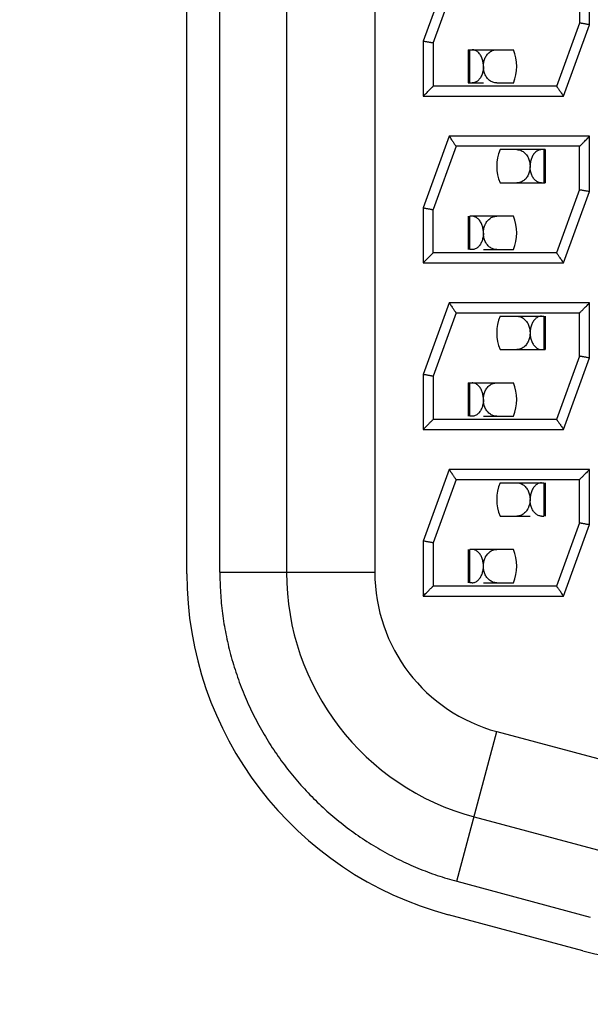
# Model space of a CAD drawing. Header units: inches. Extents: x 0 to 34, y 0 to 22.
# Tile 34 of 54: x 15.706 to 16.049, y 11.712 to 12.303. Entities that reach past the tile are written whole.
import ezdxf

# ---------------------------------------------------------------- set-up
doc = ezdxf.new("R2010")
doc.units = ezdxf.units.IN
doc.header["$LTSCALE"] = 1.87
doc.header["$MEASUREMENT"] = 0
doc.layers.get('0').update_dxf_attribs({"linetype": 'CONTINUOUS'})
doc.layers.add('DIMENSIONS', color=7, linetype='CONTINUOUS')
doc.styles.get("Standard").update_dxf_attribs({"font": 'txt', "width": 0.8})
doc.dimstyles.new('DIMSTYLE_1', dxfattribs={"dimtxt": 0.125, "dimasz": 0.18, "dimexe": 0.18, "dimexo": 0.0625, "dimgap": 0.09, "dimtad": 0, "dimtih": 1, "dimtoh": 1, "dimdec": 3, "dimlfac": 0.5, "dimzin": 4, "dimdsep": 46, "dimtxsty": 'STANDARD', "dimblk": '_FILLED', "dimblk1": '_FILLED', "dimblk2": '_FILLED', "dimcen": 0.09, "dimadec": 0, "dimazin": 0, "dimtp": 0.01, "dimtm": 0.01, "dimtfac": 1, "dimtdec": 3, "dimtofl": 0, "dimtmove": 0, "dimatfit": 3, "dimldrblk": '_FILLED', "dimfxl": 1, "dimtolj": 1, "dimtzin": 4, "dimarcsym": 0})

# ---------------------------------------------------------------- blocks, each defined once
blk = doc.blocks.new('*D5')
at = {"layer": 'DIMENSIONS', "color": 2, "linetype": 'CONTINUOUS'}
blk.add_line((15.87662, 9.5193), (14.58582, 9.5193), dxfattribs=at)
at = {"layer": 'DIMENSIONS', "color": 2, "linetype": 'CONTINUOUS', "width": 0.8}
for s, p in [('[', (13.82332, 9.4568)), (']', (14.42332, 9.4568)), ('2.963', (13.19832, 9.4568)), ('75.26', (13.92332, 9.4568))]:
    blk.add_text(s, height=0.125, dxfattribs=at).set_placement(p)
blk = doc.blocks.new('_FILLED')
at = {"color": 0, "linetype": 'BYBLOCK'}
blk.add_solid([(0, 0), (-1, 0.1736), (-1, -0.1736)], dxfattribs=at)
blk = doc.blocks.new('*D8')
at = {"layer": 'DIMENSIONS', "color": 2, "linetype": 'CONTINUOUS'}
blk.add_line((16.06362, 7.0193), (14.58582, 7.0193), dxfattribs=at)
at = {"layer": 'DIMENSIONS', "color": 2, "linetype": 'CONTINUOUS', "width": 0.8}
for s, p in [('[', (13.72332, 6.9568)), (']', (14.42332, 6.9568)), ('4.213', (13.09832, 6.9568)), ('107.01', (13.82332, 6.9568))]:
    blk.add_text(s, height=0.125, dxfattribs=at).set_placement(p)

msp = doc.modelspace()

# ---------------------------------------------------------------- linework, layer by layer
at = {"color": 7, "linetype": 'CONTINUOUS'}
for p, q in [((15.80662, 11.97075), (15.80662, 12.86785)), ((15.82649, 11.97158), (15.82649, 12.86902)), ((15.86649, 12.86902), (15.86649, 11.97158)), ((15.91949, 12.86902), (15.91949, 11.97158)), ((15.96412, 12.3333), (15.94849, 12.29036)), ((16.04849, 12.30024), (16.04849, 12.3333)), ((15.95449, 12.28929), (15.96833, 12.32732)), ((16.04249, 12.3273), (16.04249, 12.3013)), ((16.04249, 12.3013), (16.02866, 12.26328)), ((16.03286, 12.2573), (16.04849, 12.30024)), ((16.04251, 12.3013), (16.04249, 12.3013)), ((15.94849, 12.29036), (15.94849, 12.2573)), ((15.95449, 12.2893), (15.95447, 12.2893)), ((15.95449, 12.2893), (15.95449, 12.2633)), ((15.97564, 12.2853), (15.97564, 12.2653)), ((15.97564, 12.2853), (16.00272, 12.2853)), ((15.97651, 12.2653), (15.97651, 12.2853)), ((15.97564, 12.2653), (15.98472, 12.2653)), ((15.9927, 12.2653), (16.00268, 12.2653)), ((16.02866, 12.2633), (15.95449, 12.2633)), ((16.02866, 12.2633), (16.02867, 12.26328)), ((15.94849, 12.2573), (16.03286, 12.2573)), ((15.96412, 12.2333), (15.94849, 12.19036)), ((16.04849, 12.2333), (15.96412, 12.2333)), ((16.04849, 12.20024), (16.04849, 12.2333)), ((15.96832, 12.2273), (15.95449, 12.1893)), ((15.96831, 12.22731), (15.96832, 12.2273)), ((16.04249, 12.2273), (15.96832, 12.2273)), ((16.0218, 12.2253), (15.99472, 12.2253)), ((16.02092, 12.2253), (16.02092, 12.2053)), ((16.0218, 12.2253), (16.0218, 12.2053)), ((16.04249, 12.2013), (16.04249, 12.2273)), ((15.99472, 12.2053), (16.0218, 12.2053)), ((16.04249, 12.2013), (16.02866, 12.16328)), ((16.03286, 12.1573), (16.04849, 12.20024)), ((16.04249, 12.2013), (16.04251, 12.2013)), ((15.94849, 12.19036), (15.94849, 12.1573)), ((15.95447, 12.1893), (15.95449, 12.1893)), ((15.95449, 12.1633), (15.95449, 12.1893)), ((15.97564, 12.1853), (15.97564, 12.1653)), ((15.97651, 12.1653), (15.97651, 12.1853)), ((16.00272, 12.1853), (15.97651, 12.1853)), ((15.97787, 12.1653), (15.97651, 12.1653)), ((15.98472, 12.1653), (16.00268, 12.1653)), ((16.02866, 12.1633), (15.95449, 12.1633)), ((16.02867, 12.16328), (16.02866, 12.1633)), ((15.94849, 12.1573), (16.03286, 12.1573)), ((15.96412, 12.1333), (15.94849, 12.09036)), ((16.04849, 12.1333), (15.96412, 12.1333)), ((16.04849, 12.10024), (16.04849, 12.1333)), ((15.96832, 12.1273), (15.95449, 12.0893)), ((15.96831, 12.12731), (15.96832, 12.1273)), ((15.96832, 12.1273), (16.04249, 12.1273)), ((15.99472, 12.1253), (16.02092, 12.1253)), ((16.02092, 12.1253), (16.02092, 12.1053)), ((16.0218, 12.1253), (16.0218, 12.1053)), ((16.04249, 12.1013), (16.04249, 12.1273)), ((15.99472, 12.1053), (16.0218, 12.1053)), ((16.04249, 12.1013), (16.02866, 12.06328)), ((16.03286, 12.0573), (16.04849, 12.10024)), ((16.04251, 12.1013), (16.04249, 12.1013)), ((15.94849, 12.09036), (15.94849, 12.0573)), ((15.95449, 12.0893), (15.95447, 12.0893)), ((15.95449, 12.0893), (15.95449, 12.0633)), ((15.97564, 12.0853), (15.97564, 12.0653)), ((15.97564, 12.0853), (16.00272, 12.0853)), ((15.97651, 12.0653), (15.97651, 12.0853)), ((16.02866, 12.0633), (15.95449, 12.0633)), ((15.97787, 12.0653), (15.97651, 12.0653)), ((15.98472, 12.0653), (16.00268, 12.0653)), ((16.02866, 12.0633), (16.02867, 12.06328)), ((15.94849, 12.0573), (16.03286, 12.0573)), ((15.96412, 12.0333), (15.94849, 11.99036)), ((16.04849, 12.0333), (15.96412, 12.0333)), ((16.04849, 12.00024), (16.04849, 12.0333)), ((15.96832, 12.0273), (15.95449, 11.9893)), ((15.96832, 12.0273), (15.96831, 12.02731)), ((15.96832, 12.0273), (16.04249, 12.0273)), ((15.99472, 12.0253), (16.02092, 12.0253)), ((16.02092, 12.0253), (16.02092, 12.0053)), ((16.0218, 12.0253), (16.0218, 12.0053)), ((16.04249, 12.0013), (16.04249, 12.0273)), ((15.99472, 12.0053), (16.01272, 12.0053)), ((16.01957, 12.0053), (16.02092, 12.0053)), ((16.04249, 12.0013), (16.02866, 11.96328)), ((16.03286, 11.9573), (16.04849, 12.00024)), ((16.04249, 12.0013), (16.04251, 12.0013)), ((15.94849, 11.99036), (15.94849, 11.9573)), ((15.95449, 11.9893), (15.95447, 11.9893)), ((15.95449, 11.9893), (15.95449, 11.9633)), ((15.97564, 11.9853), (15.97564, 11.9653)), ((15.97651, 11.9653), (15.97651, 11.9853)), ((16.00272, 11.9853), (15.97651, 11.9853)), ((15.82649, 11.97158), (15.9195, 11.97158)), ((16.02866, 11.9633), (15.95449, 11.9633)), ((15.97787, 11.9653), (15.97651, 11.9653)), ((15.98472, 11.9653), (16.00268, 11.9653)), ((16.02867, 11.96328), (16.02866, 11.9633)), ((15.94849, 11.9573), (16.03286, 11.9573)), ((15.9688, 11.78612), (15.99287, 11.87595)), ((15.99287, 11.87595), (16.07741, 11.8533)), ((15.97915, 11.82476), (16.05925, 11.8033)), ((15.9688, 11.78612), (16.04889, 11.76466)), ((16.04449, 11.74434), (15.96375, 11.76598))]:
    msp.add_line(p, q, dxfattribs=at)
for centre, radius, start, end in [((15.97872, 12.2753), 0.026, 337.37799, 22.61772), ((16.01872, 12.2153), 0.026, 157.37799, 202.61772), ((15.97872, 12.1753), 0.026, 337.37799, 22.61772), ((16.01872, 12.1153), 0.026, 157.37799, 202.61772), ((15.97872, 12.0753), 0.026, 337.37799, 22.61772), ((16.01872, 12.0153), 0.026, 157.37799, 202.61772), ((15.97872, 11.9753), 0.026, 337.37799, 22.61772), ((16.01862, 11.97075), 0.212, 180, 255), ((16.01849, 11.97158), 0.152, 179.99955, 254.99989), ((16.01849, 11.97158), 0.099, 179.99963, 254.99996), ((16.0828, 11.8873), 0.148, 255, 270)]:
    msp.add_arc(centre, radius, start, end, dxfattribs=at)
for points, knots in [([(16.04849, 12.30024), (16.04818, 12.3003), (16.04756, 12.30041), (16.04664, 12.30057), (16.04578, 12.30072), (16.04499, 12.30086), (16.04428, 12.30098), (16.04367, 12.30109), (16.04318, 12.30118), (16.04283, 12.30124), (16.04262, 12.30128), (16.04253, 12.30129), (16.04251, 12.3013)], [0, 0, 0, 0, 0.157806, 0.311765, 0.457127, 0.590647, 0.71083, 0.813189, 0.894553, 0.954483, 0.990949, 1, 1, 1, 1]), ([(15.95447, 12.2893), (15.95446, 12.2893), (15.95437, 12.28932), (15.95416, 12.28936), (15.9538, 12.28942), (15.95332, 12.28951), (15.95271, 12.28961), (15.952, 12.28974), (15.95121, 12.28988), (15.95034, 12.29003), (15.94943, 12.29019), (15.94881, 12.2903), (15.94849, 12.29036)], [0, 0, 0, 0, 0.009046, 0.045442, 0.105153, 0.186575, 0.289046, 0.409078, 0.542437, 0.68802, 0.842131, 1, 1, 1, 1]), ([(15.98298, 12.28196), (15.98278, 12.28229), (15.98235, 12.2829), (15.9816, 12.28372), (15.98077, 12.28439), (15.97986, 12.2849), (15.9792, 12.28512), (15.97887, 12.28519)], [0, 0, 0, 0, 0.213924, 0.419881, 0.617499, 0.810425, 1, 1, 1, 1]), ([(15.98472, 12.27523), (15.98472, 12.27562), (15.98469, 12.2764), (15.98456, 12.27756), (15.98432, 12.27871), (15.98399, 12.27984), (15.98355, 12.28093), (15.98318, 12.28163), (15.98298, 12.28196)], [0, 0, 0, 0, 0.165636, 0.332058, 0.498307, 0.665606, 0.833237, 1, 1, 1, 1]), ([(15.98615, 12.28106), (15.98634, 12.28142), (15.98678, 12.28211), (15.98731, 12.28274), (15.98759, 12.28303)], [0, 0, 0, 0, 0.504021, 1, 1, 1, 1]), ([(15.98759, 12.28303), (15.98786, 12.28331), (15.98845, 12.28384), (15.98944, 12.28449), (15.9905, 12.28496), (15.99124, 12.28515), (15.99162, 12.28521)], [0, 0, 0, 0, 0.255487, 0.508235, 0.757415, 1, 1, 1, 1]), ([(15.98472, 12.27523), (15.98472, 12.27562), (15.98475, 12.27641), (15.98491, 12.27759), (15.98519, 12.27878), (15.98545, 12.27956), (15.98561, 12.27994)], [0, 0, 0, 0, 0.240319, 0.489667, 0.742894, 1, 1, 1, 1]), ([(15.98472, 12.27523), (15.98472, 12.27485), (15.98468, 12.27406), (15.98453, 12.27288), (15.98428, 12.2717), (15.98392, 12.27057), (15.98347, 12.26949), (15.9831, 12.26882), (15.98289, 12.2685)], [0, 0, 0, 0, 0.164677, 0.334386, 0.50586, 0.674979, 0.839283, 1, 1, 1, 1]), ([(15.9927, 12.2653), (15.99231, 12.2653), (15.99153, 12.26537), (15.99041, 12.26567), (15.98935, 12.26615), (15.98839, 12.2668), (15.98752, 12.2676), (15.98675, 12.26853), (15.98611, 12.26955), (15.98559, 12.27065), (15.9852, 12.27178), (15.98492, 12.27294), (15.98481, 12.27371), (15.98478, 12.2741)], [0, 0, 0, 0, 0.090426, 0.179441, 0.267908, 0.357039, 0.447637, 0.53974, 0.632961, 0.726447, 0.81912, 0.910172, 1, 1, 1, 1]), ([(15.98289, 12.2685), (15.9827, 12.26819), (15.98227, 12.2676), (15.98154, 12.26682), (15.98072, 12.26617), (15.97983, 12.26568), (15.97887, 12.26537), (15.9782, 12.2653), (15.97787, 12.2653)], [0, 0, 0, 0, 0.177746, 0.350174, 0.516861, 0.67866, 0.838547, 1, 1, 1, 1]), ([(15.94849, 12.2573), (15.94883, 12.25763), (15.94948, 12.25829), (15.95042, 12.25923), (15.95129, 12.26009), (15.95206, 12.26087), (15.95273, 12.26153), (15.95328, 12.26209), (15.95372, 12.26253), (15.95406, 12.26286), (15.95428, 12.26309), (15.95442, 12.26322), (15.95448, 12.26328), (15.95449, 12.2633)], [0, 0, 0, 0, 0.167566, 0.32587, 0.471093, 0.600393, 0.711901, 0.80457, 0.878028, 0.932848, 0.970504, 0.992711, 1, 1, 1, 1]), ([(16.02867, 12.26328), (16.02868, 12.26327), (16.02873, 12.2632), (16.02886, 12.26302), (16.02908, 12.2627), (16.02939, 12.26226), (16.02978, 12.2617), (16.03026, 12.26101), (16.03082, 12.26021), (16.03145, 12.25932), (16.03214, 12.25833), (16.03262, 12.25765), (16.03286, 12.2573)], [0, 0, 0, 0, 0.007263, 0.037609, 0.090006, 0.163632, 0.258663, 0.374121, 0.507225, 0.657524, 0.823688, 1, 1, 1, 1]), ([(15.96412, 12.2333), (15.96437, 12.23295), (15.96485, 12.23226), (15.96554, 12.23128), (15.96616, 12.23038), (15.96672, 12.22959), (15.9672, 12.2289), (15.9676, 12.22833), (15.96791, 12.22789), (15.96813, 12.22758), (15.96825, 12.2274), (15.9683, 12.22733), (15.96831, 12.22731)], [0, 0, 0, 0, 0.176439, 0.342704, 0.493062, 0.626113, 0.74153, 0.836525, 0.910064, 0.962399, 0.992734, 1, 1, 1, 1]), ([(16.04249, 12.2273), (16.04251, 12.22731), (16.04257, 12.22737), (16.0427, 12.22751), (16.04293, 12.22774), (16.04326, 12.22807), (16.0437, 12.22851), (16.04426, 12.22906), (16.04493, 12.22973), (16.0457, 12.2305), (16.04656, 12.23137), (16.04751, 12.23231), (16.04816, 12.23296), (16.04849, 12.2333)], [0, 0, 0, 0, 0.007286, 0.029486, 0.067134, 0.121947, 0.195389, 0.288029, 0.399507, 0.528788, 0.674014, 0.83235, 1, 1, 1, 1]), ([(16.00473, 12.2253), (16.0051, 12.2253), (16.00584, 12.22524), (16.00694, 12.22496), (16.00801, 12.22449), (16.009, 12.22384), (16.00989, 12.22303), (16.01066, 12.2221), (16.01132, 12.22106), (16.01185, 12.21994), (16.01225, 12.21878), (16.01253, 12.21759), (16.01264, 12.21679), (16.01267, 12.21639)], [0, 0, 0, 0, 0.083521, 0.170111, 0.259038, 0.349079, 0.4399, 0.532263, 0.626061, 0.720637, 0.815126, 0.908279, 1, 1, 1, 1]), ([(16.01957, 12.2253), (16.01923, 12.2253), (16.01855, 12.22522), (16.01758, 12.2249), (16.01668, 12.2244), (16.01586, 12.22374), (16.01512, 12.22294), (16.01447, 12.22202), (16.01392, 12.221), (16.01347, 12.21991), (16.01312, 12.21876), (16.01288, 12.21758), (16.01279, 12.21678), (16.01276, 12.21638)], [0, 0, 0, 0, 0.083077, 0.165732, 0.249186, 0.33418, 0.422588, 0.514589, 0.609163, 0.705139, 0.803347, 0.902456, 1, 1, 1, 1]), ([(16.01272, 12.21523), (16.01272, 12.21485), (16.01268, 12.21409), (16.01252, 12.21294), (16.01224, 12.21178), (16.01192, 12.21086), (16.01168, 12.21032), (16.01161, 12.21016)], [0, 0, 0, 0, 0.216779, 0.439606, 0.665498, 0.895459, 1, 1, 1, 1]), ([(16.01957, 12.2053), (16.01924, 12.2053), (16.01857, 12.20537), (16.01761, 12.20568), (16.01672, 12.20617), (16.0159, 12.20682), (16.01517, 12.2076), (16.01452, 12.2085), (16.01397, 12.20949), (16.01352, 12.21056), (16.01316, 12.2117), (16.01291, 12.21288), (16.0128, 12.21367), (16.01277, 12.21407)], [0, 0, 0, 0, 0.082842, 0.164881, 0.247903, 0.333436, 0.421907, 0.513104, 0.606766, 0.702529, 0.801123, 0.901079, 1, 1, 1, 1]), ([(16.0099, 12.20762), (16.00963, 12.20733), (16.00905, 12.2068), (16.00808, 12.20615), (16.00703, 12.20567), (16.00628, 12.20547), (16.0059, 12.2054)], [0, 0, 0, 0, 0.253634, 0.503149, 0.75081, 1, 1, 1, 1]), ([(16.01161, 12.21016), (16.01151, 12.20995), (16.01123, 12.2094), (16.01068, 12.20853), (16.01017, 12.2079), (16.0099, 12.20762)], [0, 0, 0, 0, 0.216988, 0.61086, 1, 1, 1, 1]), ([(16.04251, 12.2013), (16.04253, 12.20129), (16.04262, 12.20128), (16.04283, 12.20124), (16.04318, 12.20118), (16.04367, 12.20109), (16.04427, 12.20098), (16.04498, 12.20086), (16.04578, 12.20072), (16.04664, 12.20057), (16.04756, 12.20041), (16.04818, 12.2003), (16.04849, 12.20024)], [0, 0, 0, 0, 0.009046, 0.045442, 0.105153, 0.186575, 0.289046, 0.409078, 0.542437, 0.68802, 0.842131, 1, 1, 1, 1]), ([(15.94849, 12.19036), (15.94881, 12.1903), (15.94943, 12.19019), (15.95034, 12.19003), (15.9512, 12.18988), (15.952, 12.18974), (15.95271, 12.18961), (15.95332, 12.18951), (15.9538, 12.18942), (15.95416, 12.18936), (15.95437, 12.18932), (15.95446, 12.1893), (15.95447, 12.1893)], [0, 0, 0, 0, 0.157806, 0.311765, 0.457127, 0.590647, 0.71083, 0.813189, 0.894553, 0.954483, 0.990949, 1, 1, 1, 1]), ([(15.98298, 12.18196), (15.98278, 12.18229), (15.98235, 12.1829), (15.9816, 12.18372), (15.98077, 12.18439), (15.97986, 12.1849), (15.9792, 12.18512), (15.97887, 12.18519)], [0, 0, 0, 0, 0.213924, 0.419881, 0.617499, 0.810425, 1, 1, 1, 1]), ([(15.98472, 12.17523), (15.98472, 12.17562), (15.98469, 12.1764), (15.98456, 12.17756), (15.98432, 12.17871), (15.98399, 12.17984), (15.98355, 12.18093), (15.98318, 12.18163), (15.98298, 12.18196)], [0, 0, 0, 0, 0.165636, 0.332058, 0.498307, 0.665606, 0.833237, 1, 1, 1, 1]), ([(15.98582, 12.18043), (15.98592, 12.18064), (15.98622, 12.18122), (15.98678, 12.18211), (15.98731, 12.18274), (15.98759, 12.18303)], [0, 0, 0, 0, 0.224586, 0.615411, 1, 1, 1, 1]), ([(15.98759, 12.18303), (15.98786, 12.18331), (15.98845, 12.18384), (15.98944, 12.18449), (15.9905, 12.18496), (15.99124, 12.18515), (15.99162, 12.18521)], [0, 0, 0, 0, 0.255487, 0.508235, 0.757415, 1, 1, 1, 1]), ([(15.98472, 12.17523), (15.98472, 12.17562), (15.98475, 12.17641), (15.98491, 12.17759), (15.98519, 12.17878), (15.98551, 12.17972), (15.98575, 12.18027), (15.98582, 12.18043)], [0, 0, 0, 0, 0.216361, 0.44085, 0.668832, 0.900306, 1, 1, 1, 1]), ([(15.98472, 12.17523), (15.98472, 12.17485), (15.98468, 12.17406), (15.98453, 12.17288), (15.98428, 12.1717), (15.98392, 12.17057), (15.98347, 12.16949), (15.9831, 12.16882), (15.98289, 12.1685)], [0, 0, 0, 0, 0.164677, 0.334386, 0.50586, 0.674979, 0.839283, 1, 1, 1, 1]), ([(15.9927, 12.1653), (15.99231, 12.1653), (15.99153, 12.16537), (15.99041, 12.16567), (15.98935, 12.16615), (15.98839, 12.1668), (15.98752, 12.1676), (15.98675, 12.16853), (15.98611, 12.16955), (15.98559, 12.17065), (15.9852, 12.17178), (15.98492, 12.17294), (15.98481, 12.17371), (15.98478, 12.1741)], [0, 0, 0, 0, 0.090426, 0.179441, 0.267908, 0.357039, 0.447637, 0.53974, 0.632961, 0.726447, 0.81912, 0.910172, 1, 1, 1, 1]), ([(15.98289, 12.1685), (15.9827, 12.16819), (15.98227, 12.1676), (15.98154, 12.16682), (15.98072, 12.16617), (15.97983, 12.16568), (15.97887, 12.16537), (15.9782, 12.1653), (15.97787, 12.1653)], [0, 0, 0, 0, 0.177746, 0.350174, 0.516861, 0.67866, 0.838547, 1, 1, 1, 1]), ([(15.95449, 12.1633), (15.95448, 12.16328), (15.95442, 12.16322), (15.95428, 12.16309), (15.95406, 12.16286), (15.95372, 12.16253), (15.95328, 12.16209), (15.95273, 12.16153), (15.95206, 12.16087), (15.95129, 12.16009), (15.95042, 12.15923), (15.94948, 12.15829), (15.94883, 12.15763), (15.94849, 12.1573)], [0, 0, 0, 0, 0.007286, 0.029486, 0.067134, 0.121947, 0.195389, 0.288029, 0.399507, 0.528788, 0.674014, 0.83235, 1, 1, 1, 1]), ([(16.03286, 12.1573), (16.03262, 12.15765), (16.03214, 12.15833), (16.03145, 12.15932), (16.03082, 12.16022), (16.03026, 12.16101), (16.02978, 12.1617), (16.02939, 12.16226), (16.02908, 12.1627), (16.02886, 12.16302), (16.02873, 12.1632), (16.02868, 12.16327), (16.02867, 12.16328)], [0, 0, 0, 0, 0.176439, 0.342704, 0.493062, 0.626113, 0.74153, 0.836525, 0.910064, 0.962399, 0.992734, 1, 1, 1, 1]), ([(15.96412, 12.1333), (15.96437, 12.13295), (15.96485, 12.13226), (15.96554, 12.13128), (15.96616, 12.13038), (15.96672, 12.12959), (15.9672, 12.1289), (15.9676, 12.12833), (15.96791, 12.12789), (15.96813, 12.12758), (15.96825, 12.1274), (15.9683, 12.12733), (15.96831, 12.12731)], [0, 0, 0, 0, 0.176439, 0.342704, 0.493062, 0.626113, 0.74153, 0.836525, 0.910064, 0.962399, 0.992734, 1, 1, 1, 1]), ([(16.04249, 12.1273), (16.04251, 12.12731), (16.04257, 12.12737), (16.0427, 12.12751), (16.04293, 12.12774), (16.04326, 12.12807), (16.0437, 12.12851), (16.04426, 12.12906), (16.04493, 12.12973), (16.0457, 12.1305), (16.04656, 12.13137), (16.04751, 12.13231), (16.04816, 12.13296), (16.04849, 12.1333)], [0, 0, 0, 0, 0.007286, 0.029486, 0.067134, 0.121947, 0.195389, 0.288029, 0.399507, 0.528788, 0.674014, 0.83235, 1, 1, 1, 1]), ([(16.00473, 12.1253), (16.0051, 12.1253), (16.00584, 12.12524), (16.00694, 12.12496), (16.00801, 12.12449), (16.009, 12.12384), (16.00989, 12.12303), (16.01066, 12.1221), (16.01132, 12.12106), (16.01185, 12.11994), (16.01225, 12.11878), (16.01253, 12.11759), (16.01264, 12.11679), (16.01267, 12.11639)], [0, 0, 0, 0, 0.083521, 0.170111, 0.259038, 0.349079, 0.4399, 0.532263, 0.626061, 0.720637, 0.815126, 0.908279, 1, 1, 1, 1]), ([(16.01957, 12.1253), (16.01923, 12.1253), (16.01855, 12.12522), (16.01758, 12.1249), (16.01668, 12.1244), (16.01586, 12.12374), (16.01512, 12.12294), (16.01447, 12.12202), (16.01392, 12.121), (16.01347, 12.11991), (16.01312, 12.11876), (16.01288, 12.11758), (16.01279, 12.11678), (16.01276, 12.11638)], [0, 0, 0, 0, 0.083077, 0.165732, 0.249186, 0.33418, 0.422588, 0.514589, 0.609163, 0.705139, 0.803347, 0.902456, 1, 1, 1, 1]), ([(16.01272, 12.11523), (16.01272, 12.11485), (16.01268, 12.11409), (16.01252, 12.11294), (16.01224, 12.11178), (16.01192, 12.11086), (16.01168, 12.11032), (16.01161, 12.11016)], [0, 0, 0, 0, 0.216779, 0.439606, 0.665498, 0.895459, 1, 1, 1, 1]), ([(16.01272, 12.11523), (16.01272, 12.11484), (16.01276, 12.11406), (16.0129, 12.1129), (16.01315, 12.11175), (16.01349, 12.11064), (16.01393, 12.10957), (16.0143, 12.10889), (16.0145, 12.10857)], [0, 0, 0, 0, 0.167399, 0.335407, 0.502721, 0.670024, 0.836171, 1, 1, 1, 1]), ([(16.0099, 12.10762), (16.00963, 12.10733), (16.00905, 12.1068), (16.00808, 12.10615), (16.00703, 12.10567), (16.00628, 12.10547), (16.0059, 12.1054)], [0, 0, 0, 0, 0.253634, 0.503149, 0.75081, 1, 1, 1, 1]), ([(16.01161, 12.11016), (16.01151, 12.10995), (16.01123, 12.1094), (16.01068, 12.10853), (16.01017, 12.1079), (16.0099, 12.10762)], [0, 0, 0, 0, 0.216988, 0.61086, 1, 1, 1, 1]), ([(16.0145, 12.10857), (16.0147, 12.10825), (16.01513, 12.10765), (16.01587, 12.10685), (16.0167, 12.10618), (16.0176, 12.10569), (16.01824, 12.10548), (16.01857, 12.10541)], [0, 0, 0, 0, 0.211895, 0.417985, 0.617395, 0.810419, 1, 1, 1, 1]), ([(16.04849, 12.10024), (16.04818, 12.1003), (16.04756, 12.10041), (16.04664, 12.10057), (16.04578, 12.10072), (16.04499, 12.10086), (16.04428, 12.10098), (16.04367, 12.10109), (16.04318, 12.10118), (16.04283, 12.10124), (16.04262, 12.10128), (16.04253, 12.10129), (16.04251, 12.1013)], [0, 0, 0, 0, 0.157806, 0.311765, 0.457127, 0.590647, 0.71083, 0.813189, 0.894553, 0.954483, 0.990949, 1, 1, 1, 1]), ([(15.95447, 12.0893), (15.95446, 12.0893), (15.95437, 12.08932), (15.95416, 12.08936), (15.9538, 12.08942), (15.95332, 12.08951), (15.95271, 12.08961), (15.952, 12.08974), (15.95121, 12.08988), (15.95034, 12.09003), (15.94943, 12.09019), (15.94881, 12.0903), (15.94849, 12.09036)], [0, 0, 0, 0, 0.009046, 0.045442, 0.105153, 0.186575, 0.289046, 0.409078, 0.542437, 0.68802, 0.842131, 1, 1, 1, 1]), ([(15.98298, 12.08196), (15.98278, 12.08229), (15.98235, 12.0829), (15.9816, 12.08372), (15.98077, 12.08439), (15.97986, 12.0849), (15.9792, 12.08512), (15.97887, 12.08519)], [0, 0, 0, 0, 0.213924, 0.419881, 0.617499, 0.810425, 1, 1, 1, 1]), ([(15.98472, 12.07523), (15.98472, 12.07562), (15.98469, 12.0764), (15.98456, 12.07756), (15.98432, 12.07871), (15.98399, 12.07984), (15.98355, 12.08093), (15.98318, 12.08163), (15.98298, 12.08196)], [0, 0, 0, 0, 0.165636, 0.332058, 0.498307, 0.665606, 0.833237, 1, 1, 1, 1]), ([(15.98615, 12.08106), (15.98634, 12.08142), (15.98678, 12.08211), (15.98731, 12.08274), (15.98759, 12.08303)], [0, 0, 0, 0, 0.504021, 1, 1, 1, 1]), ([(15.98759, 12.08303), (15.98786, 12.08331), (15.98845, 12.08384), (15.98944, 12.08449), (15.9905, 12.08496), (15.99124, 12.08515), (15.99162, 12.08521)], [0, 0, 0, 0, 0.255487, 0.508235, 0.757415, 1, 1, 1, 1]), ([(15.98472, 12.07523), (15.98472, 12.07485), (15.98468, 12.07406), (15.98453, 12.07288), (15.98428, 12.0717), (15.98392, 12.07057), (15.98347, 12.06949), (15.9831, 12.06882), (15.98289, 12.0685)], [0, 0, 0, 0, 0.164677, 0.334386, 0.50586, 0.674979, 0.839283, 1, 1, 1, 1]), ([(15.98472, 12.07523), (15.98472, 12.07562), (15.98475, 12.07641), (15.98491, 12.07759), (15.98519, 12.07878), (15.98545, 12.07956), (15.98561, 12.07994)], [0, 0, 0, 0, 0.240319, 0.489667, 0.742894, 1, 1, 1, 1]), ([(15.9927, 12.0653), (15.99231, 12.0653), (15.99153, 12.06537), (15.99041, 12.06567), (15.98935, 12.06615), (15.98839, 12.0668), (15.98752, 12.0676), (15.98675, 12.06853), (15.98611, 12.06955), (15.98559, 12.07065), (15.9852, 12.07178), (15.98492, 12.07294), (15.98481, 12.07371), (15.98478, 12.0741)], [0, 0, 0, 0, 0.090426, 0.179441, 0.267908, 0.357039, 0.447637, 0.53974, 0.632961, 0.726447, 0.81912, 0.910172, 1, 1, 1, 1]), ([(15.94849, 12.0573), (15.94883, 12.05763), (15.94948, 12.05829), (15.95042, 12.05923), (15.95129, 12.06009), (15.95206, 12.06087), (15.95273, 12.06153), (15.95328, 12.06209), (15.95372, 12.06253), (15.95406, 12.06286), (15.95428, 12.06309), (15.95442, 12.06322), (15.95448, 12.06328), (15.95449, 12.0633)], [0, 0, 0, 0, 0.167566, 0.32587, 0.471093, 0.600393, 0.711901, 0.80457, 0.878028, 0.932848, 0.970504, 0.992711, 1, 1, 1, 1]), ([(15.98289, 12.0685), (15.9827, 12.06819), (15.98227, 12.0676), (15.98154, 12.06682), (15.98072, 12.06617), (15.97983, 12.06568), (15.97887, 12.06537), (15.9782, 12.0653), (15.97787, 12.0653)], [0, 0, 0, 0, 0.177746, 0.350174, 0.516861, 0.67866, 0.838547, 1, 1, 1, 1]), ([(16.02867, 12.06328), (16.02868, 12.06327), (16.02873, 12.0632), (16.02886, 12.06302), (16.02908, 12.0627), (16.02939, 12.06226), (16.02978, 12.0617), (16.03026, 12.06101), (16.03082, 12.06021), (16.03145, 12.05932), (16.03214, 12.05833), (16.03262, 12.05765), (16.03286, 12.0573)], [0, 0, 0, 0, 0.007263, 0.037609, 0.090006, 0.163632, 0.258663, 0.374121, 0.507225, 0.657524, 0.823688, 1, 1, 1, 1]), ([(15.96831, 12.02731), (15.9683, 12.02733), (15.96825, 12.0274), (15.96813, 12.02758), (15.96791, 12.02789), (15.9676, 12.02833), (15.9672, 12.0289), (15.96672, 12.02959), (15.96616, 12.03038), (15.96554, 12.03128), (15.96485, 12.03226), (15.96437, 12.03295), (15.96412, 12.0333)], [0, 0, 0, 0, 0.007263, 0.037609, 0.090006, 0.163632, 0.258663, 0.374121, 0.507225, 0.657524, 0.823688, 1, 1, 1, 1]), ([(16.04849, 12.0333), (16.04816, 12.03296), (16.04751, 12.03231), (16.04656, 12.03137), (16.0457, 12.0305), (16.04493, 12.02973), (16.04426, 12.02906), (16.0437, 12.02851), (16.04326, 12.02807), (16.04293, 12.02774), (16.0427, 12.02751), (16.04257, 12.02737), (16.04251, 12.02731), (16.04249, 12.0273)], [0, 0, 0, 0, 0.167566, 0.32587, 0.471093, 0.600393, 0.711901, 0.80457, 0.878028, 0.932848, 0.970504, 0.992711, 1, 1, 1, 1]), ([(16.00473, 12.0253), (16.0051, 12.0253), (16.00584, 12.02524), (16.00694, 12.02496), (16.00801, 12.02449), (16.009, 12.02384), (16.00989, 12.02303), (16.01066, 12.0221), (16.01132, 12.02106), (16.01185, 12.01994), (16.01225, 12.01878), (16.01253, 12.01759), (16.01264, 12.01679), (16.01267, 12.01639)], [0, 0, 0, 0, 0.083521, 0.170111, 0.259038, 0.349079, 0.4399, 0.532263, 0.626061, 0.720637, 0.815126, 0.908279, 1, 1, 1, 1]), ([(16.01957, 12.0253), (16.01923, 12.0253), (16.01855, 12.02522), (16.01758, 12.0249), (16.01668, 12.0244), (16.01586, 12.02374), (16.01512, 12.02294), (16.01447, 12.02202), (16.01392, 12.021), (16.01347, 12.01991), (16.01312, 12.01876), (16.01288, 12.01758), (16.01279, 12.01678), (16.01276, 12.01638)], [0, 0, 0, 0, 0.083077, 0.165732, 0.249186, 0.33418, 0.422588, 0.514589, 0.609163, 0.705139, 0.803347, 0.902456, 1, 1, 1, 1]), ([(16.01161, 12.01016), (16.01151, 12.00995), (16.01123, 12.0094), (16.01068, 12.00853), (16.01017, 12.0079), (16.0099, 12.00762)], [0, 0, 0, 0, 0.216988, 0.61086, 1, 1, 1, 1]), ([(16.01272, 12.01523), (16.01272, 12.01485), (16.01268, 12.01409), (16.01252, 12.01294), (16.01224, 12.01178), (16.01192, 12.01086), (16.01168, 12.01032), (16.01161, 12.01016)], [0, 0, 0, 0, 0.216779, 0.439606, 0.665498, 0.895459, 1, 1, 1, 1]), ([(16.01957, 12.0053), (16.01924, 12.0053), (16.01857, 12.00537), (16.01761, 12.00568), (16.01672, 12.00617), (16.0159, 12.00682), (16.01517, 12.0076), (16.01452, 12.0085), (16.01397, 12.00949), (16.01352, 12.01056), (16.01316, 12.0117), (16.01291, 12.01288), (16.0128, 12.01367), (16.01277, 12.01407)], [0, 0, 0, 0, 0.082842, 0.164881, 0.247903, 0.333436, 0.421907, 0.513104, 0.606766, 0.702529, 0.801123, 0.901079, 1, 1, 1, 1]), ([(16.0099, 12.00762), (16.00963, 12.00733), (16.00905, 12.0068), (16.00808, 12.00615), (16.00703, 12.00567), (16.00628, 12.00547), (16.0059, 12.0054)], [0, 0, 0, 0, 0.253634, 0.503149, 0.75081, 1, 1, 1, 1]), ([(16.04251, 12.0013), (16.04253, 12.00129), (16.04262, 12.00128), (16.04283, 12.00124), (16.04318, 12.00118), (16.04367, 12.00109), (16.04427, 12.00098), (16.04498, 12.00086), (16.04578, 12.00072), (16.04664, 12.00057), (16.04756, 12.00041), (16.04818, 12.0003), (16.04849, 12.00024)], [0, 0, 0, 0, 0.009046, 0.045442, 0.105153, 0.186575, 0.289046, 0.409078, 0.542437, 0.68802, 0.842131, 1, 1, 1, 1]), ([(15.95447, 11.9893), (15.95446, 11.9893), (15.95437, 11.98932), (15.95416, 11.98936), (15.9538, 11.98942), (15.95332, 11.98951), (15.95271, 11.98961), (15.952, 11.98974), (15.95121, 11.98988), (15.95034, 11.99003), (15.94943, 11.99019), (15.94881, 11.9903), (15.94849, 11.99036)], [0, 0, 0, 0, 0.009046, 0.045442, 0.105153, 0.186575, 0.289046, 0.409078, 0.542437, 0.68802, 0.842131, 1, 1, 1, 1]), ([(15.98298, 11.98196), (15.98278, 11.98229), (15.98235, 11.9829), (15.9816, 11.98372), (15.98077, 11.98439), (15.97986, 11.9849), (15.9792, 11.98512), (15.97887, 11.98519)], [0, 0, 0, 0, 0.213924, 0.419881, 0.617499, 0.810425, 1, 1, 1, 1]), ([(15.98472, 11.97523), (15.98472, 11.97562), (15.98469, 11.9764), (15.98456, 11.97756), (15.98432, 11.97871), (15.98399, 11.97984), (15.98355, 11.98093), (15.98318, 11.98163), (15.98298, 11.98196)], [0, 0, 0, 0, 0.165636, 0.332058, 0.498307, 0.665606, 0.833237, 1, 1, 1, 1]), ([(15.98589, 11.98057), (15.98595, 11.98069), (15.98619, 11.98116), (15.98668, 11.98196), (15.98719, 11.9826), (15.98746, 11.9829)], [0, 0, 0, 0, 0.135191, 0.568983, 1, 1, 1, 1]), ([(15.98746, 11.9829), (15.98773, 11.98319), (15.98831, 11.98373), (15.98928, 11.9844), (15.99035, 11.98491), (15.99111, 11.98512), (15.9915, 11.98519)], [0, 0, 0, 0, 0.252251, 0.500315, 0.748982, 1, 1, 1, 1]), ([(15.98472, 11.97523), (15.98472, 11.97562), (15.98475, 11.97639), (15.9849, 11.97754), (15.98516, 11.97869), (15.98541, 11.97944), (15.98556, 11.97981)], [0, 0, 0, 0, 0.245205, 0.494131, 0.744971, 1, 1, 1, 1]), ([(15.82649, 11.97158), (15.82648, 11.96749), (15.82673, 11.95925), (15.82792, 11.94689), (15.82995, 11.93453), (15.83279, 11.92224), (15.83645, 11.91013), (15.84091, 11.89827), (15.84613, 11.88673), (15.85207, 11.87559), (15.85872, 11.86488), (15.86604, 11.85465), (15.87402, 11.84493), (15.88264, 11.83573), (15.89187, 11.8271), (15.90166, 11.81906), (15.91198, 11.81168), (15.92273, 11.805), (15.93386, 11.79907), (15.94529, 11.79391), (15.95694, 11.78955), (15.96484, 11.78717), (15.9688, 11.78612)], [0, 0, 0, 0, 0.048863, 0.098288, 0.148151, 0.198329, 0.248693, 0.299121, 0.349505, 0.399747, 0.449833, 0.499838, 0.549842, 0.59993, 0.650187, 0.700607, 0.751074, 0.801469, 0.851673, 0.901573, 0.951052, 1, 1, 1, 1]), ([(15.97787, 11.9653), (15.9782, 11.9653), (15.97887, 11.96537), (15.97983, 11.96568), (15.98072, 11.96617), (15.98154, 11.96682), (15.98228, 11.96761), (15.98293, 11.96851), (15.98348, 11.96951), (15.98393, 11.97058), (15.98428, 11.97171), (15.98453, 11.97288), (15.98463, 11.97368), (15.98467, 11.97408)], [0, 0, 0, 0, 0.082832, 0.164946, 0.248233, 0.334161, 0.422973, 0.514361, 0.608007, 0.70354, 0.801758, 0.90136, 1, 1, 1, 1]), ([(15.9927, 11.9653), (15.99231, 11.9653), (15.99153, 11.96537), (15.99041, 11.96567), (15.98935, 11.96615), (15.98839, 11.9668), (15.98752, 11.9676), (15.98675, 11.96853), (15.98611, 11.96955), (15.98559, 11.97065), (15.9852, 11.97178), (15.98492, 11.97294), (15.98481, 11.97371), (15.98478, 11.9741)], [0, 0, 0, 0, 0.090426, 0.179441, 0.267908, 0.357039, 0.447637, 0.53974, 0.632961, 0.726447, 0.81912, 0.910172, 1, 1, 1, 1]), ([(15.94849, 11.9573), (15.94883, 11.95763), (15.94948, 11.95829), (15.95042, 11.95923), (15.95129, 11.96009), (15.95206, 11.96087), (15.95273, 11.96153), (15.95328, 11.96209), (15.95372, 11.96253), (15.95406, 11.96286), (15.95428, 11.96309), (15.95442, 11.96322), (15.95448, 11.96328), (15.95449, 11.9633)], [0, 0, 0, 0, 0.167566, 0.32587, 0.471093, 0.600393, 0.711901, 0.80457, 0.878028, 0.932848, 0.970504, 0.992711, 1, 1, 1, 1]), ([(16.03286, 11.9573), (16.03262, 11.95765), (16.03214, 11.95833), (16.03145, 11.95932), (16.03082, 11.96022), (16.03026, 11.96101), (16.02978, 11.9617), (16.02939, 11.96226), (16.02908, 11.9627), (16.02886, 11.96302), (16.02873, 11.9632), (16.02868, 11.96327), (16.02867, 11.96328)], [0, 0, 0, 0, 0.176439, 0.342704, 0.493062, 0.626113, 0.74153, 0.836525, 0.910064, 0.962399, 0.992734, 1, 1, 1, 1])]:
    msp.add_open_spline(points, degree=3, knots=knots, dxfattribs=at)
for points in [[(15.97887, 12.28519), (15.97854, 12.28526), (15.9782, 12.2853), (15.97787, 12.2853)], [(15.99162, 12.28521), (15.99198, 12.28527), (15.99234, 12.2853), (15.9927, 12.2853)], [(15.98561, 12.27994), (15.98577, 12.28032), (15.98595, 12.2807), (15.98615, 12.28106)], [(15.98478, 12.2741), (15.98474, 12.27448), (15.98472, 12.27486), (15.98472, 12.27523)], [(16.01267, 12.21639), (16.01271, 12.216), (16.01272, 12.21562), (16.01272, 12.21523)], [(16.01276, 12.21638), (16.01273, 12.216), (16.01272, 12.21562), (16.01272, 12.21523)], [(16.01277, 12.21407), (16.01274, 12.21446), (16.01272, 12.21484), (16.01272, 12.21523)], [(16.0059, 12.2054), (16.00552, 12.20533), (16.00513, 12.2053), (16.00473, 12.2053)], [(15.97887, 12.18519), (15.97854, 12.18526), (15.9782, 12.1853), (15.97787, 12.1853)], [(15.99162, 12.18521), (15.99198, 12.18527), (15.99234, 12.1853), (15.9927, 12.1853)], [(15.98478, 12.1741), (15.98474, 12.17448), (15.98472, 12.17486), (15.98472, 12.17523)], [(16.01267, 12.11639), (16.01271, 12.116), (16.01272, 12.11562), (16.01272, 12.11523)], [(16.01276, 12.11638), (16.01273, 12.116), (16.01272, 12.11562), (16.01272, 12.11523)], [(16.0059, 12.1054), (16.00552, 12.10533), (16.00513, 12.1053), (16.00473, 12.1053)], [(16.01857, 12.10541), (16.0189, 12.10533), (16.01924, 12.1053), (16.01957, 12.1053)], [(15.97887, 12.08519), (15.97854, 12.08526), (15.9782, 12.0853), (15.97787, 12.0853)], [(15.98561, 12.07994), (15.98577, 12.08032), (15.98595, 12.0807), (15.98615, 12.08106)], [(15.99162, 12.08521), (15.99198, 12.08527), (15.99234, 12.0853), (15.9927, 12.0853)], [(15.98478, 12.0741), (15.98474, 12.07448), (15.98472, 12.07486), (15.98472, 12.07523)], [(16.01267, 12.01639), (16.01271, 12.016), (16.01272, 12.01562), (16.01272, 12.01523)], [(16.01276, 12.01638), (16.01273, 12.016), (16.01272, 12.01562), (16.01272, 12.01523)], [(16.01277, 12.01407), (16.01274, 12.01446), (16.01272, 12.01484), (16.01272, 12.01523)], [(16.0059, 12.0054), (16.00552, 12.00533), (16.00513, 12.0053), (16.00473, 12.0053)], [(15.97887, 11.98519), (15.97854, 11.98526), (15.9782, 11.9853), (15.97787, 11.9853)], [(15.98556, 11.97981), (15.98566, 11.98007), (15.98577, 11.98032), (15.98589, 11.98057)], [(15.9915, 11.98519), (15.9919, 11.98526), (15.9923, 11.9853), (15.9927, 11.9853)], [(15.98467, 11.97408), (15.9847, 11.97446), (15.98472, 11.97485), (15.98472, 11.97523)], [(15.98478, 11.9741), (15.98474, 11.97448), (15.98472, 11.97486), (15.98472, 11.97523)]]:
    msp.add_open_spline(points, degree=3, dxfattribs=at)

# ---------------------------------------------------------------- dimensions: what is measured, and where the dimension line sits
at = {"layer": 'DIMENSIONS', "color": 2, "linetype": 'CONTINUOUS'}
for feature_location, offset, origin, picture, middle in [((16.06362, 7.0193), (-1.4778, 0), (16.12612, 15.4453), '*D8', (13.81082, 7.0193)), ((15.87662, 9.5193), (-1.2908, 0), (15.93912, 15.4453), '*D5', (13.86082, 9.5193))]:
    dim = msp.add_ordinate_dim(feature_location=feature_location, offset=offset, dtype=0, origin=origin, dimstyle='DIMSTYLE_1', dxfattribs=at)
    dim.commit()
    dim.dimension.update_dxf_attribs({"geometry": picture, "text_midpoint": middle})

doc.saveas('drawing.dxf')
